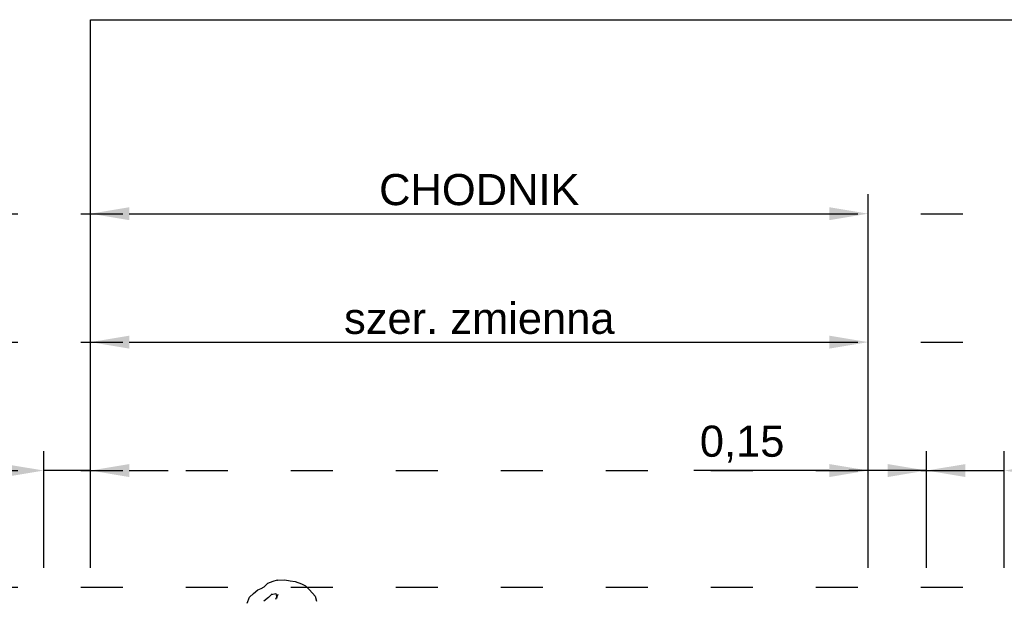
# Model space of a CAD drawing. Header units: millimetres. Extents: x 2422 to 2697, y 999 to 1037.
# Tile 45 of 48: x 2669.27 to 2671.81, y 1035.53 to 1037.02. Entities that reach past the tile are written whole.
import ezdxf

# ---------------------------------------------------------------- set-up
doc = ezdxf.new("R2010")
doc.units = ezdxf.units.MM
doc.linetypes.add('ACAD_ISO03W100', pattern=[30, 12, -18])
doc.layers.add('_wymirar', color=7, linetype='Continuous')
doc.layers.add('TEMP', color=80, linetype='Continuous', plot=False)
doc.styles.get("Standard").update_dxf_attribs({"font": 'arial.ttf'})
doc.dimstyles.new('p normalny', dxfattribs={"dimtxt": 0.08, "dimasz": 0.1, "dimexe": 0.05, "dimexo": 0.05, "dimgap": 0.02, "dimtad": 1, "dimtih": 1, "dimtoh": 1, "dimzin": 1, "dimtxsty": 'Standard', "dimcen": 2.5, "dimazin": 0, "dimtfac": 1, "dimtmove": 0, "dimatfit": 3, "dimfxl": 1, "dimarcsym": 0})

# ---------------------------------------------------------------- blocks, each defined once
blk = doc.blocks.new('*D49')
at = {"layer": '_wymirar', "color": 0, "lineweight": -2, "ltscale": 0.02, "transparency": 16777216}
for p, q in [((2669.4552, 1035.6097), (2669.4552, 1036.5697)), ((2671.4551, 1035.6097), (2671.4551, 1036.5697)), ((2669.5552, 1036.5197), (2671.3551, 1036.5197))]:
    blk.add_line(p, q, dxfattribs=at)
at = {"layer": '_wymirar', "color": 0, "ltscale": 0.02, "transparency": 16777216}
for points in [[(2669.5552, 1036.5363), (2669.5552, 1036.503), (2669.4552, 1036.5197)], [(2671.3551, 1036.5363), (2671.3551, 1036.503), (2671.4551, 1036.5197)]]:
    blk.add_solid(points, dxfattribs=at)
at = {"layer": 'Defpoints', "color": 0, "ltscale": 0.02, "transparency": 16777216}
for p in [(2671.4551, 1036.5197), (2669.4552, 1035.5597), (2671.4551, 1035.5597)]:
    blk.add_point(p, dxfattribs=at)
at = {"layer": '_wymirar', "color": 0, "ltscale": 0.02, "transparency": 16777216, "insert": (2670.4551, 1036.5811), "char_height": 0.08, "attachment_point": 5}
blk.add_mtext('CHODNIK', dxfattribs=at)
blk = doc.blocks.new('*D50')
at = {"layer": '_wymirar', "color": 0, "lineweight": -2, "ltscale": 0.02, "transparency": 16777216}
for p, q in [((2669.4552, 1035.6097), (2669.4552, 1036.2397)), ((2671.4551, 1035.6097), (2671.4551, 1036.2397)), ((2669.5552, 1036.1897), (2671.3551, 1036.1897))]:
    blk.add_line(p, q, dxfattribs=at)
at = {"layer": '_wymirar', "color": 0, "ltscale": 0.02, "transparency": 16777216}
for points in [[(2669.5552, 1036.2063), (2669.5552, 1036.173), (2669.4552, 1036.1897)], [(2671.3551, 1036.2063), (2671.3551, 1036.173), (2671.4551, 1036.1897)]]:
    blk.add_solid(points, dxfattribs=at)
at = {"layer": 'Defpoints', "color": 0, "ltscale": 0.02, "transparency": 16777216}
for p in [(2671.4551, 1036.1897), (2669.4552, 1035.5597), (2671.4551, 1035.5597)]:
    blk.add_point(p, dxfattribs=at)
at = {"layer": '_wymirar', "color": 0, "ltscale": 0.02, "transparency": 16777216, "insert": (2670.4551, 1036.2503), "char_height": 0.08, "attachment_point": 5}
blk.add_mtext('szer. zmienna', dxfattribs=at)
blk = doc.blocks.new('*D53')
at = {"layer": '_wymirar', "color": 0, "lineweight": -2, "ltscale": 0.02, "transparency": 16777216}
for p, q in [((2671.6051, 1035.6097), (2671.6051, 1035.9097)), ((2671.8051, 1035.6097), (2671.8051, 1035.9097)), ((2671.5051, 1035.8597), (2671.4051, 1035.8597)), ((2671.6051, 1035.8597), (2671.8051, 1035.8597)), ((2671.9051, 1035.8597), (2672.2526, 1035.8597))]:
    blk.add_line(p, q, dxfattribs=at)
at = {"layer": '_wymirar', "color": 0, "ltscale": 0.02, "transparency": 16777216}
for points in [[(2671.5051, 1035.8763), (2671.5051, 1035.843), (2671.6051, 1035.8597)], [(2671.9051, 1035.8763), (2671.9051, 1035.843), (2671.8051, 1035.8597)]]:
    blk.add_solid(points, dxfattribs=at)
at = {"layer": 'Defpoints', "color": 0, "ltscale": 0.02, "transparency": 16777216}
for p in [(2671.8051, 1035.8597), (2671.6051, 1035.5597), (2671.8051, 1035.5597)]:
    blk.add_point(p, dxfattribs=at)
at = {"layer": '_wymirar', "color": 0, "ltscale": 0.02, "transparency": 16777216, "insert": (2672.1288, 1035.9277), "char_height": 0.08, "attachment_point": 5}
blk.add_mtext('0,20', dxfattribs=at)
blk = doc.blocks.new('*D54')
at = {"layer": '_wymirar', "color": 0, "lineweight": -2, "ltscale": 0.02, "transparency": 16777216}
for p, q in [((2671.4551, 1035.6097), (2671.4551, 1035.9097)), ((2671.6051, 1035.6097), (2671.6051, 1035.9097)), ((2671.3551, 1035.8597), (2671.0067, 1035.8597)), ((2671.6051, 1035.8597), (2671.4551, 1035.8597)), ((2671.7051, 1035.8597), (2671.8051, 1035.8597))]:
    blk.add_line(p, q, dxfattribs=at)
at = {"layer": '_wymirar', "color": 0, "ltscale": 0.02, "transparency": 16777216}
for points in [[(2671.3551, 1035.8763), (2671.3551, 1035.843), (2671.4551, 1035.8597)], [(2671.7051, 1035.8763), (2671.7051, 1035.843), (2671.6051, 1035.8597)]]:
    blk.add_solid(points, dxfattribs=at)
at = {"layer": 'Defpoints', "color": 0, "ltscale": 0.02, "transparency": 16777216}
for p in [(2671.4551, 1035.8597), (2671.4551, 1035.5597), (2671.6051, 1035.5597)]:
    blk.add_point(p, dxfattribs=at)
at = {"layer": '_wymirar', "color": 0, "ltscale": 0.02, "transparency": 16777216, "insert": (2671.1309, 1035.9277), "char_height": 0.08, "attachment_point": 5}
blk.add_mtext('0,15', dxfattribs=at)
blk = doc.blocks.new('*D60')
at = {"layer": '_wymirar', "color": 0, "lineweight": -2, "ltscale": 0.02, "transparency": 16777216}
for p, q in [((2669.3352, 1035.6097), (2669.3352, 1035.9097)), ((2669.4552, 1035.6097), (2669.4552, 1035.9097)), ((2669.2352, 1035.8597), (2668.8882, 1035.8597)), ((2669.4552, 1035.8597), (2669.3352, 1035.8597)), ((2669.5552, 1035.8597), (2669.6552, 1035.8597))]:
    blk.add_line(p, q, dxfattribs=at)
at = {"layer": '_wymirar', "color": 0, "ltscale": 0.02, "transparency": 16777216}
for points in [[(2669.2352, 1035.8763), (2669.2352, 1035.843), (2669.3352, 1035.8597)], [(2669.5552, 1035.8763), (2669.5552, 1035.843), (2669.4552, 1035.8597)]]:
    blk.add_solid(points, dxfattribs=at)
at = {"layer": 'Defpoints', "color": 0, "ltscale": 0.02, "transparency": 16777216}
for p in [(2669.3352, 1035.8597), (2669.3352, 1035.5597), (2669.4552, 1035.5597)]:
    blk.add_point(p, dxfattribs=at)
at = {"layer": '_wymirar', "color": 0, "ltscale": 0.02, "transparency": 16777216, "insert": (2669.0117, 1035.9277), "char_height": 0.08, "attachment_point": 5}
blk.add_mtext('0,12', dxfattribs=at)
blk = doc.blocks.new('R117')
for p, q in [((-77.9, 1593.4), (-68.1, 1603.2)), ((-68.1, 1603.2), (-54.4, 1609.1)), ((-54.4, 1609.1), (-42.7, 1613)), ((-42.7, 1613), (-43.1, 1612.1)), ((-43.1, 1612.1), (-42.1, 1611.1)), ((-41.7, 1612), (-24.1, 1613)), ((-24.1, 1613), (-9.5, 1611)), ((-9.5, 1611), (3.3, 1609.1)), ((3.3, 1609.1), (19.9, 1603.2)), ((19.9, 1603.2), (30.6, 1598.3)), ((-115.1, 1566), (-105.3, 1575.8)), ((-105.3, 1575.8), (-93.6, 1585.6)), ((-93.6, 1585.6), (-85.7, 1589.5)), ((-85.7, 1589.5), (-77.9, 1593.4)), ((-56.1, 1575.5), (-65.8, 1565.9)), ((-57.7, 1573.8), (-46.6, 1576.8)), ((-41.7, 1574.8), (-47.6, 1561.2)), ((-46.6, 1576.8), (-43.7, 1565.1)), ((30.6, 1598.3), (41.4, 1588.5)), ((41.4, 1588.5), (57, 1571.9)), ((-121, 1550.4), (-115.1, 1566)), ((-65.8, 1565.9), (-77.4, 1556.3)), ((57, 1571.9), (60, 1559.2))]:
    blk.add_line(p, q)

msp = doc.modelspace()

# ---------------------------------------------------------------- linework, layer by layer
at = {"layer": 'TEMP', "linetype": 'ACAD_ISO03W100', "ltscale": 0.009}
for p, q in [((2666.4602, 1036.5197), (2680.1265, 1036.5197)), ((2666.4602, 1036.1897), (2680.1265, 1036.1897)), ((2666.4602, 1035.8597), (2680.1265, 1035.8597)), ((2666.4602, 1035.5597), (2680.1265, 1035.5597))]:
    msp.add_line(p, q, dxfattribs=at)
at = {"layer": 'TEMP', "ltscale": 0.02}
msp.add_lwpolyline([(2669.4552, 1036.5197), (2669.4552, 1037.0182), (2679.2536, 1037.0182), (2679.2536, 1036.5197)], dxfattribs=at)

# ---------------------------------------------------------------- block references
at = {"xscale": 0.000981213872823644, "yscale": 0.000981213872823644, "zscale": 0.000981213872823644, "rotation": 358.8542370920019}
msp.add_blockref('R117', (2669.9467, 1033.9958), dxfattribs=at)

# ---------------------------------------------------------------- dimensions: what is measured, and where the dimension line sits
at = {"layer": '_wymirar', "ltscale": 0.02}
for distance, text, picture, middle in [(0.96, 'CHODNIK', '*D49', (2670.4551, 1036.5811)), (0.63, 'szer. zmienna', '*D50', (2670.4551, 1036.2503))]:
    dim = msp.add_aligned_dim(p1=(2669.4552, 1035.5597), p2=(2671.4551, 1035.5597), distance=distance, text=text, dimstyle='p normalny', dxfattribs=at)
    dim.commit()
    dim.dimension.update_dxf_attribs({"geometry": picture, "text_midpoint": middle})
for p1, p2, distance, picture, middle in [((2669.4552, 1035.5597), (2669.3352, 1035.5597), -0.3, '*D60', (2669.0117, 1035.9277)), ((2671.6051, 1035.5597), (2671.4551, 1035.5597), -0.3, '*D54', (2671.1309, 1035.9277)), ((2671.6051, 1035.5597), (2671.8051, 1035.5597), 0.3, '*D53', (2672.1288, 1035.9277))]:
    dim = msp.add_aligned_dim(p1=p1, p2=p2, distance=distance, dimstyle='p normalny', dxfattribs=at)
    dim.commit()
    dim.dimension.update_dxf_attribs({"geometry": picture, "text_midpoint": middle})

doc.saveas('drawing.dxf')
